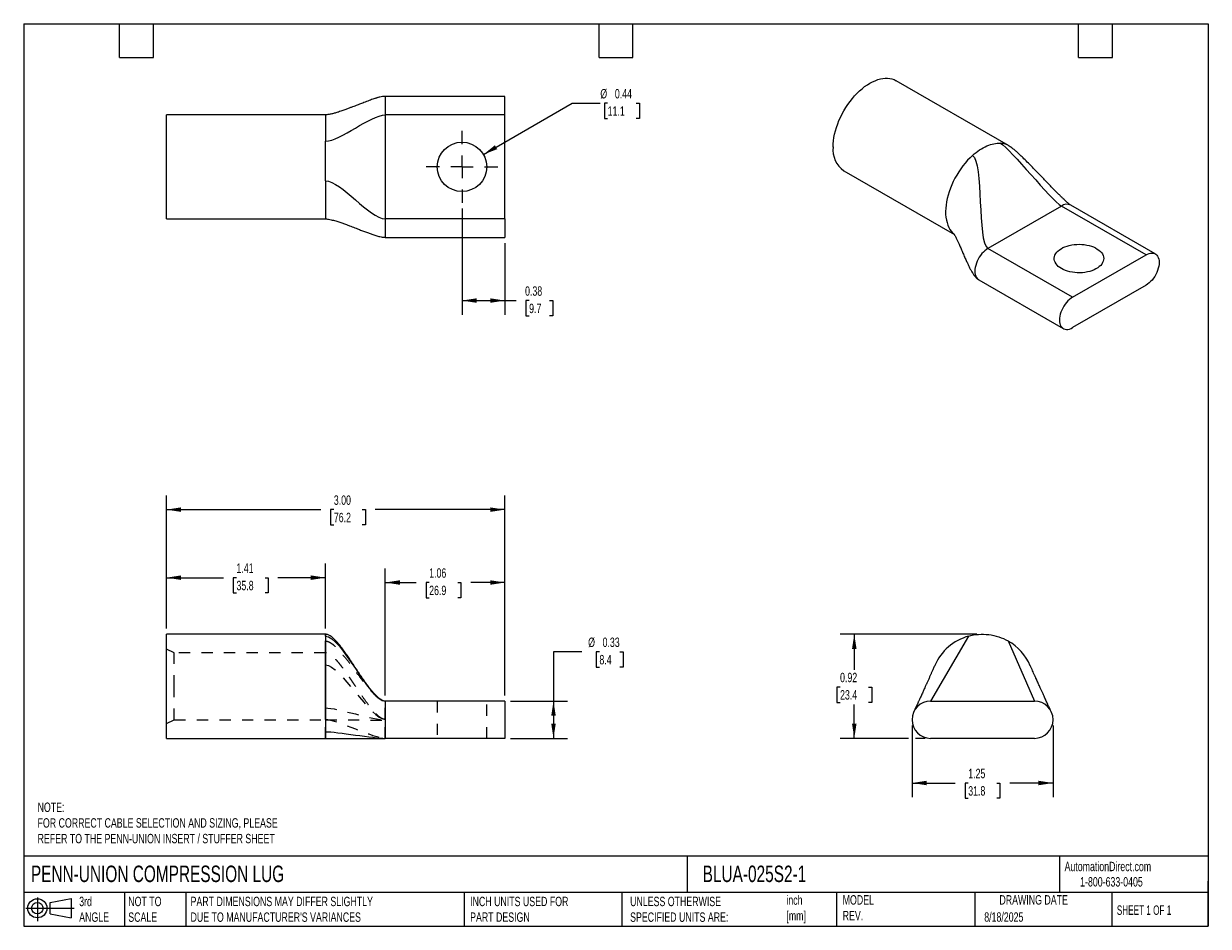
# Model space of a CAD drawing. Header units: inches. Extents: x 0.2 to 10.8, y 0.2 to 8.2.
import ezdxf

# ---------------------------------------------------------------- set-up
doc = ezdxf.new("R2010")
doc.units = ezdxf.units.IN
doc.header["$MEASUREMENT"] = 0
for name, pattern in [('SLD-Center', [0.75, 0.6, -0.05, 0.05, -0.05]), ('SLD-Dashed', [0.075, 0.05, -0.025]), ('SLD-Solid', [0])]:
    doc.linetypes.add(name, pattern=pattern)
for name, color, linetype in [('CENTER', 40, 'SLD-Center'), ('HIDDEN', 102, 'SLD-Dashed'), ('SLD-DEFPOINTS', 7, 'Continuous')]:
    doc.layers.add(name, color=color, linetype=linetype)
doc.layers.add('DIMENSIONS', color=140, linetype='SLD-Solid', lineweight=25)
doc.layers.add('TEXT', color=140, linetype='SLD-Solid', lineweight=25)
doc.styles.add('SLDTEXTSTYLE0', font='TXT', dxfattribs={"width": 0.7})
doc.styles.add('SLDTEXTSTYLE1', font='TXT', dxfattribs={"width": 0.65})
doc.dimstyles.new('SLDDIMSTYLE0', dxfattribs={"dimtxt": 0.084961, "dimasz": 0.13, "dimexe": 0, "dimexo": 0.0625, "dimgap": 0.02124, "dimtad": 0, "dimtih": 1, "dimtoh": 1, "dimrnd": 1e-09, "dimzin": 12, "dimdsep": 46, "dimtxsty": 'SLDTEXTSTYLE0', "dimsah": 1, "dimcen": 0.09, "dimadec": 0, "dimazin": 3, "dimtfac": 1, "dimtofl": 0, "dimtmove": 0, "dimatfit": 3, "dimfxl": 0, "dimfrac": 2, "dimtolj": 1, "dimtzin": 12, "dimarcsym": 0})
doc.dimstyles.new('SLDDIMSTYLE1', dxfattribs={"dimtxt": 0.084961, "dimasz": 0.13, "dimexe": 0, "dimexo": 0.0625, "dimgap": 0.02124, "dimtad": 0, "dimtih": 1, "dimtoh": 1, "dimrnd": 1e-09, "dimzin": 4, "dimdsep": 46, "dimtxsty": 'SLDTEXTSTYLE0', "dimsah": 1, "dimcen": 0.09, "dimadec": 0, "dimazin": 1, "dimtfac": 1, "dimtofl": 0, "dimtmove": 0, "dimatfit": 3, "dimfxl": 0, "dimfrac": 2, "dimtolj": 1, "dimtzin": 12, "dimarcsym": 0})
doc.dimstyles.new('SLDDIMSTYLE2', dxfattribs={"dimtxt": 0.084961, "dimasz": 0.13, "dimexe": 0, "dimexo": 0.0625, "dimgap": 0.02124, "dimtad": 0, "dimtih": 1, "dimtoh": 1, "dimrnd": 1e-09, "dimdsep": 46, "dimtxsty": 'SLDTEXTSTYLE0', "dimsah": 1, "dimcen": 0.09, "dimadec": 0, "dimazin": 2, "dimtfac": 1, "dimtofl": 0, "dimtmove": 0, "dimatfit": 3, "dimfxl": 0, "dimfrac": 2, "dimtolj": 1, "dimtzin": 12, "dimarcsym": 0})
doc.dimstyles.new('SLDDIMSTYLE3', dxfattribs={"dimtxt": 0.084961, "dimasz": 0.13, "dimexe": 0, "dimexo": 0.0625, "dimgap": 0.02124, "dimtad": 0, "dimtih": 1, "dimtoh": 1, "dimrnd": 1e-09, "dimdsep": 46, "dimtxsty": 'SLDTEXTSTYLE0', "dimsah": 1, "dimcen": 0, "dimadec": 0, "dimazin": 2, "dimtfac": 1, "dimtofl": 0, "dimtmove": 0, "dimatfit": 3, "dimfxl": 0, "dimfrac": 2, "dimtolj": 1, "dimtzin": 12, "dimarcsym": 0})

# ---------------------------------------------------------------- blocks, each defined once
blk = doc.blocks.new('Block11')
at = {"color": 7, "linetype": 'SLD-Solid', "lineweight": 18}
for p, q in [((0, 0.113), (0.428, 0.113)), ((0.102, 0.209), (0.102, 0)), ((0.216, 0.164), (0.401, 0.198)), ((0.216, 0.063), (0.216, 0.164)), ((0.401, 0.198), (0.401, 0.029)), ((0.216, 0.063), (0.401, 0.029))]:
    blk.add_line(p, q, dxfattribs=at)
for radius in [0.0846, 0.0506]:
    blk.add_circle((0.102, 0.113), radius, dxfattribs=at)
blk = doc.blocks.new('Block12')
at = {"layer": 'SLD-DEFPOINTS'}
blk.add_blockref('Block11', (0, 0), dxfattribs=at)
blk = doc.blocks.new('_D')
at = {"layer": 'DIMENSIONS'}
for p, q in [((3.455, 2.296), (3.455, 3.422)), ((4.515, 2.296), (4.515, 3.422)), ((3.455, 3.297), (3.729, 3.297)), ((3.844, 3.297), (3.816, 3.297)), ((3.816, 3.297), (3.816, 3.162)), ((4.097, 3.297), (4.125, 3.297)), ((4.125, 3.297), (4.125, 3.162)), ((4.515, 3.297), (4.212, 3.297)), ((3.816, 3.162), (3.844, 3.162)), ((4.125, 3.162), (4.097, 3.162))]:
    blk.add_line(p, q, dxfattribs=at)
for points in [[(3.455, 3.297), (3.585, 3.277), (3.585, 3.317)], [(4.515, 3.297), (4.385, 3.317), (4.385, 3.277)]]:
    blk.add_solid(points, dxfattribs=at)
at = {"layer": 'DIMENSIONS', "char_height": 0.0833, "attachment_point": 1, "style": 'SLDTEXTSTYLE0'}
for s, insert in [('1.06', (3.844, 3.423)), ('26.9', (3.844, 3.269))]:
    blk.add_mtext(s, dxfattribs=dict(at, insert=insert))
blk = doc.blocks.new('_D_1')
at = {"layer": 'DIMENSIONS'}
for p, q in [((1.515, 2.889), (1.515, 3.465)), ((2.925, 2.889), (2.925, 3.465)), ((1.515, 3.34), (2.021, 3.34)), ((2.136, 3.34), (2.108, 3.34)), ((2.108, 3.34), (2.108, 3.205)), ((2.389, 3.34), (2.417, 3.34)), ((2.417, 3.34), (2.417, 3.205)), ((2.925, 3.34), (2.504, 3.34)), ((2.108, 3.205), (2.136, 3.205)), ((2.417, 3.205), (2.389, 3.205))]:
    blk.add_line(p, q, dxfattribs=at)
for points in [[(1.515, 3.34), (1.645, 3.32), (1.645, 3.36)], [(2.925, 3.34), (2.795, 3.36), (2.795, 3.32)]]:
    blk.add_solid(points, dxfattribs=at)
at = {"layer": 'DIMENSIONS', "char_height": 0.0833, "attachment_point": 1, "style": 'SLDTEXTSTYLE0'}
for s, insert in [('1.41', (2.136, 3.466)), ('35.8', (2.136, 3.312))]:
    blk.add_mtext(s, dxfattribs=dict(at, insert=insert))
blk = doc.blocks.new('_D_2')
at = {"layer": 'DIMENSIONS'}
for p, q in [((1.515, 2.889), (1.515, 4.068)), ((4.515, 2.296), (4.515, 4.068)), ((1.515, 3.943), (2.884, 3.943)), ((2.999, 3.943), (2.97, 3.943)), ((2.97, 3.943), (2.97, 3.808)), ((3.251, 3.943), (3.28, 3.943)), ((3.28, 3.943), (3.28, 3.808)), ((4.515, 3.943), (3.366, 3.943)), ((2.97, 3.808), (2.999, 3.808)), ((3.28, 3.808), (3.251, 3.808))]:
    blk.add_line(p, q, dxfattribs=at)
for points in [[(1.515, 3.943), (1.645, 3.923), (1.645, 3.963)], [(4.515, 3.943), (4.385, 3.963), (4.385, 3.923)]]:
    blk.add_solid(points, dxfattribs=at)
at = {"layer": 'DIMENSIONS', "char_height": 0.0833, "attachment_point": 1, "style": 'SLDTEXTSTYLE0'}
for s, insert in [('3.00', (2.999, 4.069)), ('76.2', (2.999, 3.915))]:
    blk.add_mtext(s, dxfattribs=dict(at, insert=insert))
blk = doc.blocks.new('_D_3')
at = {"layer": 'DIMENSIONS'}
for p, q in [((5.196, 2.683), (4.946, 2.683)), ((4.946, 2.683), (4.946, 2.246)), ((5.353, 2.683), (5.324, 2.683)), ((5.324, 2.683), (5.324, 2.548)), ((5.534, 2.683), (5.563, 2.683)), ((5.563, 2.683), (5.563, 2.548)), ((5.324, 2.548), (5.353, 2.548)), ((5.563, 2.548), (5.534, 2.548)), ((4.565, 2.246), (5.071, 2.246)), ((4.946, 2.246), (4.946, 1.916)), ((4.565, 1.916), (5.071, 1.916))]:
    blk.add_line(p, q, dxfattribs=at)
for points in [[(4.946, 2.246), (4.926, 2.116), (4.966, 2.116)], [(4.946, 1.916), (4.966, 2.046), (4.926, 2.046)]]:
    blk.add_solid(points, dxfattribs=at)
at = {"layer": 'DIMENSIONS', "char_height": 0.0833, "attachment_point": 1, "style": 'SLDTEXTSTYLE0'}
for s, insert in [('%%c', (5.253, 2.809)), ('0.33', (5.381, 2.809)), ('8.4', (5.353, 2.655))]:
    blk.add_mtext(s, dxfattribs=dict(at, insert=insert))
blk = doc.blocks.new('_D_4')
at = {"layer": 'DIMENSIONS'}
for p, q in [((8.699, 2.839), (7.487, 2.839)), ((7.612, 2.839), (7.612, 2.524)), ((7.486, 2.37), (7.458, 2.37)), ((7.458, 2.37), (7.458, 2.235)), ((7.739, 2.37), (7.767, 2.37)), ((7.767, 2.37), (7.767, 2.235)), ((7.458, 2.235), (7.486, 2.235)), ((7.612, 1.916), (7.612, 2.216)), ((7.767, 2.235), (7.739, 2.235)), ((8.094, 1.916), (7.487, 1.916)), ((8.239, 1.916), (8.154, 1.916))]:
    blk.add_line(p, q, dxfattribs=at)
for points in [[(7.612, 2.839), (7.592, 2.709), (7.632, 2.709)], [(7.612, 1.916), (7.632, 2.046), (7.592, 2.046)]]:
    blk.add_solid(points, dxfattribs=at)
at = {"layer": 'DIMENSIONS', "char_height": 0.0833, "attachment_point": 1, "style": 'SLDTEXTSTYLE0'}
for s, insert in [('0.92', (7.486, 2.497)), ('23.4', (7.486, 2.343))]:
    blk.add_mtext(s, dxfattribs=dict(at, insert=insert))
blk = doc.blocks.new('_D_5')
at = {"layer": 'DIMENSIONS'}
for p, q in [((8.124, 2.031), (8.124, 1.395)), ((9.374, 2.031), (9.374, 1.395)), ((8.124, 1.52), (8.507, 1.52)), ((8.622, 1.52), (8.594, 1.52)), ((8.594, 1.52), (8.594, 1.385)), ((8.875, 1.52), (8.903, 1.52)), ((8.903, 1.52), (8.903, 1.385)), ((9.374, 1.52), (8.99, 1.52)), ((8.594, 1.385), (8.622, 1.385)), ((8.903, 1.385), (8.875, 1.385))]:
    blk.add_line(p, q, dxfattribs=at)
for points in [[(8.124, 1.52), (8.254, 1.5), (8.254, 1.54)], [(9.374, 1.52), (9.244, 1.54), (9.244, 1.5)]]:
    blk.add_solid(points, dxfattribs=at)
at = {"layer": 'DIMENSIONS', "char_height": 0.0833, "attachment_point": 1, "style": 'SLDTEXTSTYLE0'}
for s, insert in [('1.25', (8.622, 1.646)), ('31.8', (8.622, 1.492))]:
    blk.add_mtext(s, dxfattribs=dict(at, insert=insert))
blk = doc.blocks.new('_D_6')
at = {"layer": 'DIMENSIONS'}
for p, q in [((4.135, 6.612), (4.135, 5.671)), ((4.515, 6.306), (4.515, 5.671)), ((4.135, 5.796), (4.515, 5.796)), ((4.515, 5.796), (4.614, 5.796)), ((4.73, 5.796), (4.701, 5.796)), ((4.701, 5.796), (4.701, 5.66)), ((4.911, 5.796), (4.94, 5.796)), ((4.94, 5.796), (4.94, 5.66)), ((4.701, 5.66), (4.73, 5.66)), ((4.94, 5.66), (4.911, 5.66))]:
    blk.add_line(p, q, dxfattribs=at)
for points in [[(4.135, 5.796), (4.265, 5.776), (4.265, 5.816)], [(4.515, 5.796), (4.385, 5.816), (4.385, 5.776)]]:
    blk.add_solid(points, dxfattribs=at)
at = {"layer": 'DIMENSIONS', "char_height": 0.0833, "attachment_point": 1, "style": 'SLDTEXTSTYLE0'}
for s, insert in [('0.38', (4.694, 5.922)), ('9.7', (4.73, 5.768))]:
    blk.add_mtext(s, dxfattribs=dict(at, insert=insert))
blk = doc.blocks.new('_D_7')
at = {"layer": 'DIMENSIONS'}
for p, q in [((4.325, 7.091), (5.111, 7.545)), ((5.111, 7.545), (5.361, 7.545)), ((5.426, 7.545), (5.397, 7.545)), ((5.397, 7.545), (5.397, 7.41)), ((5.678, 7.545), (5.707, 7.545)), ((5.707, 7.545), (5.707, 7.41)), ((5.397, 7.41), (5.426, 7.41)), ((5.707, 7.41), (5.678, 7.41))]:
    blk.add_line(p, q, dxfattribs=at)
blk.add_solid([(4.325, 7.091), (4.447, 7.138), (4.427, 7.173)], dxfattribs=at)
at = {"layer": 'DIMENSIONS', "char_height": 0.0833, "attachment_point": 1, "style": 'SLDTEXTSTYLE0'}
for s, insert in [('%%c', (5.361, 7.671)), ('0.44', (5.49, 7.671)), ('11.1', (5.426, 7.517))]:
    blk.add_mtext(s, dxfattribs=dict(at, insert=insert))
blk = doc.blocks.new('SW_CENTERMARKSYMBOL_0')
at = {"layer": 'CENTER', "color": 0}
for p, q in [((0, 0.2), (0, 0.319)), ((-0.2, 0), (-0.319, 0)), ((0, 0), (-0.1, 0)), ((0, 0), (0, 0.1)), ((0, 0), (0, -0.1)), ((0, 0), (0.1, 0)), ((0.2, 0), (0.319, 0)), ((0, -0.2), (0, -0.319))]:
    blk.add_line(p, q, dxfattribs=at)

msp = doc.modelspace()

# ---------------------------------------------------------------- linework, layer by layer
for p, q in [((8.979, 7.17), (7.982, 7.745)), ((4.515, 7.606), (3.455, 7.606)), ((3.455, 7.606), (3.455, 7.441)), ((4.515, 7.441), (4.515, 7.606)), ((2.925, 7.443), (1.515, 7.443)), ((1.515, 6.52), (1.515, 7.443)), ((2.925, 7.443), (2.925, 7.208)), ((3.455, 7.441), (3.455, 6.521)), ((4.515, 7.441), (3.455, 7.441)), ((4.515, 6.521), (4.515, 7.441)), ((7.52, 6.946), (8.499, 6.381)), ((2.925, 6.857), (2.925, 6.52)), ((9.448, 6.634), (8.797, 6.258)), ((10.198, 6.201), (9.448, 6.634)), ((10.28, 6.209), (9.53, 6.642)), ((1.515, 6.52), (2.925, 6.52)), ((4.515, 6.521), (3.455, 6.521)), ((3.455, 6.521), (3.455, 6.356)), ((4.515, 6.521), (4.515, 6.356)), ((3.455, 6.356), (4.515, 6.356)), ((9.547, 5.826), (8.797, 6.258)), ((9.547, 5.826), (10.198, 6.201)), ((8.715, 5.981), (9.464, 5.548)), ((10.198, 5.932), (9.547, 5.556)), ((2.925, 2.839), (1.515, 2.839)), ((1.515, 2.377), (1.515, 2.839)), ((2.925, 2.822), (2.925, 1.975)), ((1.515, 1.916), (1.515, 2.377)), ((3.455, 2.246), (3.455, 1.916)), ((4.515, 2.246), (3.455, 2.246)), ((4.515, 2.246), (4.515, 1.916)), ((8.289, 2.246), (9.209, 2.246)), ((1.515, 1.916), (2.925, 1.916)), ((2.925, 1.975), (2.925, 1.916)), ((4.515, 1.916), (3.455, 1.916)), ((9.209, 1.916), (8.289, 1.916))]:
    msp.add_line(p, q)
at = {"flags": 128}
for points in [[(7.425, 7.157), (7.425, 7.184), (7.428, 7.213), (7.432, 7.241), (7.438, 7.271), (7.445, 7.301), (7.454, 7.331), (7.465, 7.361), (7.476, 7.391), (7.49, 7.42), (7.504, 7.45), (7.52, 7.479), (7.537, 7.507), (7.555, 7.534), (7.575, 7.561), (7.595, 7.586), (7.615, 7.61), (7.637, 7.633), (7.659, 7.654), (7.682, 7.674), (7.704, 7.692), (7.728, 7.708), (7.751, 7.722), (7.774, 7.735), (7.797, 7.745), (7.82, 7.754), (7.843, 7.76), (7.865, 7.764), (7.886, 7.766), (7.907, 7.766), (7.927, 7.764), (7.946, 7.76), (7.965, 7.754), (7.982, 7.745)], [(8.66, 7.082), (8.638, 7.061), (8.616, 7.039), (8.595, 7.015), (8.575, 6.99), (8.556, 6.964), (8.538, 6.936), (8.52, 6.908), (8.504, 6.88), (8.489, 6.85), (8.476, 6.821), (8.464, 6.791), (8.453, 6.761), (8.444, 6.731), (8.436, 6.701), (8.43, 6.671), (8.426, 6.642), (8.423, 6.614), (8.422, 6.586), (8.422, 6.56), (8.424, 6.534), (8.428, 6.51), (8.434, 6.487), (8.441, 6.465), (8.449, 6.445), (8.459, 6.427), (8.471, 6.411), (8.484, 6.396), (8.494, 6.387)], [(8.797, 6.258), (8.783, 6.249), (8.77, 6.238), (8.756, 6.226), (8.743, 6.212), (8.731, 6.196), (8.72, 6.18), (8.71, 6.163), (8.701, 6.145), (8.694, 6.127), (8.688, 6.108), (8.684, 6.09), (8.682, 6.073), (8.681, 6.056), (8.682, 6.041), (8.684, 6.026), (8.688, 6.013), (8.694, 6.001), (8.701, 5.992), (8.71, 5.984), (8.715, 5.981)], [(9.449, 6.079), (9.434, 6.089), (9.42, 6.099), (9.409, 6.111), (9.4, 6.122), (9.393, 6.135), (9.388, 6.147), (9.385, 6.16), (9.385, 6.173), (9.387, 6.186), (9.391, 6.199), (9.398, 6.212), (9.406, 6.224), (9.417, 6.235), (9.43, 6.246), (9.445, 6.256), (9.461, 6.265), (9.479, 6.273), (9.498, 6.279), (9.518, 6.285), (9.54, 6.289), (9.562, 6.293), (9.584, 6.294), (9.606, 6.295), (9.629, 6.294), (9.651, 6.292), (9.673, 6.288), (9.694, 6.284), (9.714, 6.278), (9.733, 6.271), (9.75, 6.262), (9.766, 6.253), (9.78, 6.243), (9.793, 6.232), (9.803, 6.221), (9.811, 6.209), (9.817, 6.196), (9.821, 6.183), (9.823, 6.17), (9.822, 6.157), (9.818, 6.144), (9.813, 6.132), (9.805, 6.119), (9.796, 6.108), (9.784, 6.097), (9.77, 6.086), (9.754, 6.077), (9.737, 6.068), (9.719, 6.061), (9.699, 6.055), (9.678, 6.05), (9.657, 6.046), (9.634, 6.043), (9.612, 6.042), (9.589, 6.042), (9.567, 6.044), (9.545, 6.047), (9.524, 6.051), (9.503, 6.056), (9.484, 6.063), (9.465, 6.07), (9.449, 6.079)], [(10.198, 6.201), (10.212, 6.208), (10.225, 6.213), (10.239, 6.216), (10.252, 6.217), (10.264, 6.216), (10.275, 6.212), (10.285, 6.206), (10.294, 6.198), (10.301, 6.189), (10.307, 6.177), (10.311, 6.164), (10.313, 6.15), (10.314, 6.134), (10.313, 6.117), (10.311, 6.1), (10.307, 6.082), (10.301, 6.063), (10.294, 6.045), (10.285, 6.028), (10.275, 6.01), (10.264, 5.994), (10.252, 5.978), (10.239, 5.964), (10.225, 5.952), (10.212, 5.941), (10.198, 5.932)], [(9.547, 5.826), (9.533, 5.817), (9.519, 5.806), (9.506, 5.793), (9.493, 5.779), (9.481, 5.764), (9.47, 5.747), (9.46, 5.73), (9.451, 5.712), (9.444, 5.694), (9.438, 5.676), (9.434, 5.658), (9.431, 5.64), (9.43, 5.624), (9.431, 5.608), (9.434, 5.593), (9.438, 5.58), (9.444, 5.569), (9.451, 5.559), (9.46, 5.551), (9.47, 5.545), (9.481, 5.542), (9.493, 5.54), (9.506, 5.541), (9.519, 5.544), (9.533, 5.549), (9.547, 5.556)]]:
    msp.add_lwpolyline(points, dxfattribs=at)
msp.add_circle((4.135, 6.981), 0.219)
for centre, radius, start, end in [((7.652, 7.133), 0.229, 173.8823, 234.8055), ((8.898, 7.027), 0.164, 60.3423, 86.3547), ((9.496, 6.565), 0.0844, 66.242, 125.0685), ((8.749, 2.377), 0.462, 105.6037, 156.3812), ((8.749, 2.377), 0.461, 23.3977, 60.6037), ((8.289, 2.081), 0.165, 90, 270), ((9.209, 2.081), 0.165, 270, 90)]:
    msp.add_arc(centre, radius, start, end)
for points, knots in [([(3.455, 7.606), (3.451, 7.606), (3.442, 7.606), (3.426, 7.604), (3.41, 7.6), (3.395, 7.596), (3.385, 7.594), (3.377, 7.591), (3.37, 7.589), (3.359, 7.585), (3.343, 7.58), (3.322, 7.573), (3.3, 7.564), (3.277, 7.556), (3.256, 7.547), (3.235, 7.539), (3.216, 7.532), (3.198, 7.525), (3.182, 7.519), (3.164, 7.512), (3.14, 7.503), (3.111, 7.492), (3.078, 7.48), (3.044, 7.468), (3.011, 7.458), (2.986, 7.452), (2.966, 7.447), (2.952, 7.445), (2.938, 7.443), (2.929, 7.443), (2.925, 7.443)], [0, 0, 0, 0, 0.020216, 0.040428, 0.078239, 0.104634, 0.121335, 0.13311, 0.146458, 0.161478, 0.196232, 0.238498, 0.282986, 0.329188, 0.371929, 0.410563, 0.453952, 0.489264, 0.514752, 0.552187, 0.60117, 0.66065, 0.728647, 0.801888, 0.857403, 0.910543, 0.935356, 0.958582, 0.980072, 1, 1, 1, 1]), ([(2.925, 6.857), (2.925, 6.915), (2.925, 6.977), (2.925, 7.097), (2.925, 7.155), (2.925, 7.208)], [0, 0, 0, 0, 0.5, 0.5, 1, 1, 1, 1]), ([(8.66, 7.082), (8.701, 7.119), (8.745, 7.148), (8.83, 7.185), (8.871, 7.193), (8.908, 7.191)], [0, 0, 0, 0, 0.5, 0.5, 1, 1, 1, 1]), ([(9.531, 6.642), (9.528, 6.644), (9.523, 6.647), (9.513, 6.654), (9.504, 6.662), (9.493, 6.671), (9.48, 6.684), (9.463, 6.699), (9.445, 6.717), (9.424, 6.738), (9.397, 6.765), (9.367, 6.795), (9.335, 6.828), (9.306, 6.859), (9.28, 6.886), (9.253, 6.914), (9.223, 6.944), (9.19, 6.979), (9.154, 7.015), (9.124, 7.046), (9.1, 7.069), (9.084, 7.084), (9.069, 7.098), (9.056, 7.11), (9.042, 7.122), (9.026, 7.136), (9.006, 7.152), (8.988, 7.163), (8.979, 7.17)], [0, 0, 0, 0, 0.019995, 0.037909, 0.054188, 0.068514, 0.094344, 0.121763, 0.154218, 0.192053, 0.235473, 0.298923, 0.359103, 0.413781, 0.4619, 0.505276, 0.566164, 0.626893, 0.693148, 0.765506, 0.794619, 0.822845, 0.848679, 0.872215, 0.893608, 0.917274, 0.954437, 1, 1, 1, 1]), ([(2.925, 6.52), (2.931, 6.519), (2.944, 6.519), (2.964, 6.515), (2.985, 6.51), (3.012, 6.503), (3.043, 6.493), (3.077, 6.481), (3.109, 6.47), (3.136, 6.459), (3.161, 6.45), (3.185, 6.441), (3.212, 6.43), (3.243, 6.418), (3.279, 6.405), (3.312, 6.393), (3.345, 6.381), (3.374, 6.372), (3.398, 6.365), (3.417, 6.361), (3.436, 6.357), (3.449, 6.357), (3.455, 6.356)], [0, 0, 0, 0, 0.028863, 0.062193, 0.099164, 0.138569, 0.208363, 0.276718, 0.339906, 0.395439, 0.44284, 0.489125, 0.535531, 0.607185, 0.677064, 0.744509, 0.803858, 0.871701, 0.906475, 0.940199, 0.971616, 1, 1, 1, 1]), ([(8.495, 6.387), (8.495, 6.387), (8.495, 6.387), (8.496, 6.385), (8.499, 6.38), (8.503, 6.373), (8.509, 6.363), (8.515, 6.351), (8.521, 6.339), (8.528, 6.323), (8.538, 6.301), (8.552, 6.27), (8.567, 6.235), (8.583, 6.198), (8.599, 6.161), (8.613, 6.131), (8.625, 6.106), (8.635, 6.085), (8.646, 6.063), (8.659, 6.042), (8.672, 6.021), (8.687, 6.003), (8.702, 5.989), (8.711, 5.984), (8.715, 5.981)], [0, 0, 0, 0, 0.0206538, 0.0522462, 0.0785589, 0.1069188, 0.1417054, 0.1778741, 0.2106292, 0.2407204, 0.300416, 0.3678339, 0.4479049, 0.5302252, 0.6080745, 0.6799044, 0.7237891, 0.7655046, 0.8135146, 0.853186, 0.8961323, 0.9457974, 0.9723278, 1, 1, 1, 1]), ([(3.455, 2.246), (3.45, 2.246), (3.439, 2.247), (3.423, 2.255), (3.409, 2.264), (3.39, 2.278), (3.371, 2.297), (3.351, 2.318), (3.335, 2.337), (3.322, 2.354), (3.309, 2.37), (3.297, 2.386), (3.285, 2.402), (3.269, 2.425), (3.247, 2.457), (3.224, 2.491), (3.205, 2.52), (3.19, 2.542), (3.174, 2.567), (3.155, 2.595), (3.133, 2.627), (3.109, 2.662), (3.083, 2.7), (3.054, 2.738), (3.026, 2.771), (2.999, 2.799), (2.979, 2.816), (2.962, 2.827), (2.95, 2.833), (2.937, 2.838), (2.929, 2.838), (2.925, 2.839)], [0, 0, 0, 0, 0.01958, 0.039983, 0.061092, 0.082367, 0.122914, 0.157409, 0.186738, 0.213905, 0.240904, 0.267514, 0.293551, 0.319131, 0.37939, 0.440248, 0.471351, 0.502704, 0.536603, 0.577043, 0.623925, 0.676583, 0.733774, 0.793592, 0.853395, 0.896246, 0.935637, 0.953601, 0.970254, 0.985631, 1, 1, 1, 1]), ([(2.925, 2.822), (2.925, 2.827), (2.925, 2.832), (2.925, 2.837), (2.925, 2.839), (2.925, 2.839)], [0, 0, 0, 0, 0.5, 0.5, 1, 1, 1, 1]), ([(8.624, 2.822), (8.683, 2.838), (8.744, 2.843), (8.864, 2.828), (8.923, 2.809), (8.975, 2.779)], [0, 0, 0, 0, 0.5, 0.5, 1, 1, 1, 1]), ([(8.326, 2.562), (8.326, 2.562), (8.326, 2.562), (8.323, 2.556), (8.318, 2.546), (8.312, 2.532), (8.306, 2.518), (8.3, 2.505), (8.295, 2.493), (8.29, 2.483), (8.285, 2.472), (8.28, 2.46), (8.275, 2.448), (8.269, 2.435), (8.261, 2.418), (8.252, 2.398), (8.242, 2.375), (8.233, 2.356), (8.226, 2.339), (8.219, 2.324), (8.212, 2.308), (8.203, 2.29), (8.194, 2.27), (8.186, 2.253), (8.18, 2.239), (8.176, 2.23), (8.173, 2.223), (8.169, 2.215), (8.164, 2.204), (8.157, 2.188), (8.149, 2.173), (8.144, 2.161), (8.14, 2.153), (8.138, 2.147), (8.137, 2.147), (8.137, 2.146)], [0, 0, 0, 0, 0.015887, 0.040102, 0.078197, 0.116, 0.150722, 0.180146, 0.207611, 0.229387, 0.252829, 0.277973, 0.304838, 0.333293, 0.361792, 0.412664, 0.461161, 0.504654, 0.533402, 0.563534, 0.597136, 0.635632, 0.679406, 0.724712, 0.74763, 0.767106, 0.783301, 0.797987, 0.820222, 0.858927, 0.906081, 0.931094, 0.955934, 0.979819, 1, 1, 1, 1]), ([(9.36, 2.147), (9.36, 2.147), (9.359, 2.148), (9.357, 2.153), (9.352, 2.164), (9.345, 2.179), (9.336, 2.198), (9.327, 2.218), (9.318, 2.237), (9.31, 2.255), (9.302, 2.272), (9.293, 2.292), (9.283, 2.316), (9.271, 2.34), (9.261, 2.363), (9.253, 2.381), (9.245, 2.398), (9.238, 2.414), (9.23, 2.431), (9.224, 2.446), (9.218, 2.457), (9.215, 2.465), (9.211, 2.473), (9.207, 2.483), (9.2, 2.497), (9.192, 2.517), (9.184, 2.534), (9.178, 2.547), (9.175, 2.555), (9.172, 2.56), (9.172, 2.56), (9.172, 2.56)], [0, 0, 0, 0, 0.016245, 0.034664, 0.074583, 0.116717, 0.158241, 0.208894, 0.249827, 0.285356, 0.322603, 0.361388, 0.41415, 0.468232, 0.516984, 0.554598, 0.586049, 0.619503, 0.658182, 0.697324, 0.715188, 0.731934, 0.747586, 0.767844, 0.797503, 0.845547, 0.901413, 0.930248, 0.958376, 0.984935, 1, 1, 1, 1]), ([(2.925, 1.916), (2.93, 1.916), (2.942, 1.916), (2.961, 1.916), (2.987, 1.916), (3.02, 1.916), (3.061, 1.916), (3.106, 1.916), (3.155, 1.916), (3.206, 1.916), (3.252, 1.916), (3.29, 1.916), (3.321, 1.916), (3.346, 1.916), (3.366, 1.916), (3.382, 1.916), (3.395, 1.916), (3.408, 1.916), (3.421, 1.916), (3.432, 1.916), (3.441, 1.916), (3.448, 1.916), (3.453, 1.916), (3.455, 1.916)], [0, 0, 0, 0, 0.019859, 0.044266, 0.072863, 0.122591, 0.179189, 0.241286, 0.307555, 0.376291, 0.444328, 0.487677, 0.528746, 0.567786, 0.596571, 0.626084, 0.65749, 0.691241, 0.749739, 0.812112, 0.876061, 0.939342, 1, 1, 1, 1])]:
    msp.add_open_spline(points, degree=3, knots=knots)
for points in [[(2.925, 7.208), (3.056, 7.208), (3.324, 7.441), (3.455, 7.441)], [(8.908, 7.191), (9.001, 7.137), (9.355, 6.687), (9.448, 6.634)], [(8.66, 7.082), (8.761, 7.024), (8.697, 6.316), (8.797, 6.258)], [(2.925, 6.857), (3.067, 6.857), (3.313, 6.521), (3.455, 6.521)], [(2.925, 2.822), (3.067, 2.822), (3.313, 2.246), (3.455, 2.246)], [(8.624, 2.822), (8.624, 2.822), (8.289, 2.246), (8.289, 2.246)], [(8.975, 2.779), (8.975, 2.779), (9.209, 2.246), (9.209, 2.246)], [(2.925, 1.975), (3.022, 1.975), (3.358, 1.916), (3.455, 1.916)]]:
    msp.add_open_spline(points, degree=3)
at = {"layer": 'HIDDEN'}
for p, q in [((2.925, 2.084), (2.925, 2.779)), ((1.585, 2.675), (1.515, 2.707)), ((1.585, 2.377), (1.585, 2.675)), ((2.925, 2.675), (1.585, 2.675)), ((2.925, 2.186), (2.925, 2.568)), ((2.925, 2.568), (2.925, 2.186)), ((1.585, 2.08), (1.585, 2.377)), ((3.455, 2.086), (3.455, 2.246)), ((3.916, 2.246), (3.916, 1.916)), ((4.354, 1.916), (4.354, 2.246)), ((2.925, 2.186), (2.925, 2.08)), ((1.515, 2.047), (1.585, 2.08)), ((1.585, 2.08), (2.925, 2.08)), ((2.925, 1.916), (2.925, 2.084)), ((2.925, 2.08), (3.455, 2.078)), ((3.455, 2.083), (3.455, 2.078)), ((3.455, 1.916), (3.455, 2.076))]:
    msp.add_line(p, q, dxfattribs=at)
for points, knots in [([(2.925, 2.839), (2.925, 2.839), (2.925, 2.834), (2.925, 2.814), (2.925, 2.799), (2.925, 2.779)], [0, 0, 0, 0, 0.5, 0.5, 1, 1, 1, 1]), ([(2.925, 2.779), (2.932, 2.778), (2.947, 2.776), (2.967, 2.765), (2.987, 2.752), (3.008, 2.734), (3.03, 2.712), (3.055, 2.685), (3.088, 2.645), (3.129, 2.594), (3.177, 2.53), (3.221, 2.47), (3.261, 2.418), (3.297, 2.373), (3.331, 2.333), (3.362, 2.3), (3.391, 2.274), (3.415, 2.258), (3.431, 2.249), (3.439, 2.248), (3.439, 2.248)], [0, 0, 0, 0, 0.026347, 0.05814, 0.087623, 0.12106, 0.165707, 0.215075, 0.268479, 0.371502, 0.480468, 0.590702, 0.671381, 0.748167, 0.819158, 0.882569, 0.93088, 0.971441, 0.997928, 1, 1, 1, 1]), ([(3.455, 2.083), (3.449, 2.084), (3.436, 2.086), (3.414, 2.097), (3.39, 2.116), (3.364, 2.141), (3.34, 2.169), (3.306, 2.212), (3.262, 2.273), (3.219, 2.335), (3.188, 2.383), (3.167, 2.413), (3.146, 2.445), (3.122, 2.479), (3.097, 2.514), (3.071, 2.55), (3.044, 2.584), (3.018, 2.614), (2.993, 2.639), (2.971, 2.657), (2.952, 2.669), (2.936, 2.674), (2.929, 2.674), (2.925, 2.675)], [0, 0, 0, 0, 0.0227085, 0.0478399, 0.0899638, 0.1353443, 0.1812682, 0.2254074, 0.3403898, 0.4588211, 0.5055385, 0.5512856, 0.5959944, 0.6462124, 0.7038879, 0.7562521, 0.8107553, 0.8651301, 0.9041451, 0.9401881, 0.9721299, 0.986494, 1, 1, 1, 1])]:
    msp.add_open_spline(points, degree=3, knots=knots, dxfattribs=at)
for points in [[(2.925, 2.568), (2.925, 2.585), (2.925, 2.615), (2.925, 2.649), (2.925, 2.67), (2.925, 2.677), (2.925, 2.67), (2.925, 2.649), (2.925, 2.615), (2.925, 2.585), (2.925, 2.568)], [(2.925, 2.568), (3.051, 2.568), (3.329, 2.083), (3.455, 2.083)], [(2.925, 2.186), (3.023, 2.186), (3.357, 2.078), (3.455, 2.078)], [(2.925, 2.084), (3.019, 2.084), (3.361, 1.916), (3.455, 1.916)]]:
    msp.add_open_spline(points, degree=3, dxfattribs=at)
at = {"layer": 'TEXT'}
for p, q in [((0.25, 8.25), (10.75, 8.25)), ((0.25, 8.25), (0.25, 0.25)), ((1.1, 7.95), (1.1, 8.25)), ((1.4, 7.95), (1.4, 8.25)), ((5.35, 7.95), (5.35, 8.25)), ((5.65, 7.95), (5.65, 8.25)), ((9.6, 7.95), (9.6, 8.25)), ((9.9, 7.95), (9.9, 8.25)), ((10.75, 8.25), (10.75, 0.25)), ((1.1, 7.95), (1.4, 7.95)), ((5.35, 7.95), (5.65, 7.95)), ((9.6, 7.95), (9.9, 7.95)), ((10.75, 0.871), (0.25, 0.871)), ((6.132, 0.871), (6.132, 0.55)), ((9.432, 0.871), (9.432, 0.55)), ((10.75, 0.25), (10.75, 0.65)), ((10.75, 0.55), (0.25, 0.55)), ((1.143, 0.55), (1.143, 0.25)), ((1.687, 0.55), (1.687, 0.25)), ((4.153, 0.55), (4.153, 0.25)), ((5.551, 0.55), (5.551, 0.25)), ((7.453, 0.55), (7.453, 0.25)), ((8.68, 0.55), (8.68, 0.25)), ((9.896, 0.55), (9.896, 0.25)), ((0.25, 0.25), (10.75, 0.25))]:
    msp.add_line(p, q, dxfattribs=at)

# ---------------------------------------------------------------- block references
at = {"layer": 'CENTER'}
msp.add_blockref('SW_CENTERMARKSYMBOL_0', (4.135, 6.981), dxfattribs=at)
at = {"layer": 'SLD-DEFPOINTS'}
msp.add_blockref('Block12', (0.269, 0.297), dxfattribs=at)

# ---------------------------------------------------------------- texts
at = {"layer": 'TEXT'}
for s, insert, char_height, attachment_point, style in [('NOTE:^JFOR CORRECT CABLE SELECTION AND SIZING, PLEASE ^JREFER TO THE PENN-UNION INSERT / STUFFER SHEET', (0.373, 1.347), 0.083333, 1, 'SLDTEXTSTYLE0'), ('PENN-UNION COMPRESSION LUG', (0.314, 0.788), 0.14583, 1, 'SLDTEXTSTYLE0'), ('BLUA-025S2-1', (6.268, 0.788), 0.14583, 1, 'SLDTEXTSTYLE0'), ('AutomationDirect.com', (9.476, 0.822), 0.08333, 1, 'SLDTEXTSTYLE0'), ('1-800-633-0405', (9.614, 0.686), 0.08333, 1, 'SLDTEXTSTYLE0'), ('inch^J[mm]', (7.01, 0.524), 0.0833, 1, 'SLDTEXTSTYLE0'), ('MODEL ^JREV.', (7.509, 0.526), 0.08333, 1, 'SLDTEXTSTYLE0'), ('DRAWING DATE', (9.202, 0.526), 0.08333, 2, 'SLDTEXTSTYLE0'), ('3rd^JANGLE', (0.742, 0.512), 0.0833, 1, 'SLDTEXTSTYLE0'), ('NOT TO^JSCALE', (1.177, 0.512), 0.08333, 1, 'SLDTEXTSTYLE0'), ("PART DIMENSIONS MAY DIFFER SLIGHTLY ^JDUE TO MANUFACTURER'S VARIANCES", (1.729, 0.512), 0.08333, 1, 'SLDTEXTSTYLE0'), ('INCH UNITS USED FOR ^JPART DESIGN', (4.207, 0.512), 0.08333, 1, 'SLDTEXTSTYLE0'), ('UNLESS OTHERWISE ^JSPECIFIED UNITS ARE:', (5.625, 0.512), 0.08333, 1, 'SLDTEXTSTYLE0'), ('SHEET 1 OF 1', (9.939, 0.435), 0.08333, 1, 'SLDTEXTSTYLE1'), ('8/18/2025', (8.764, 0.374), 0.0833, 1, 'SLDTEXTSTYLE0')]:
    msp.add_mtext(s, dxfattribs=dict(at, insert=insert, char_height=char_height, attachment_point=attachment_point, style=style))

# ---------------------------------------------------------------- dimensions: what is measured, and where the dimension line sits
at = {"layer": 'DIMENSIONS'}
dim = msp.add_diameter_dim_2p(p1=(3.945, 6.872), p2=(4.325, 7.091), dimstyle='SLDDIMSTYLE3', dxfattribs=at)
dim.commit()
dim.dimension.update_dxf_attribs({"geometry": '_D_7', "text_midpoint": (5.552, 7.545), "dimtype": 163})
for base, p1, p2, dimstyle, picture, middle in [((4.135, 5.796), (4.515, 6.356), (4.135, 6.662), 'SLDDIMSTYLE2', '_D_6', (4.82, 5.796)), ((4.515, 3.943), (1.515, 2.839), (4.515, 2.246), 'SLDDIMSTYLE1', '_D_2', (3.125, 3.943)), ((1.515, 3.34), (2.925, 2.839), (1.515, 2.839), 'SLDDIMSTYLE0', '_D_1', (2.263, 3.34)), ((3.455, 3.297), (4.515, 2.246), (3.455, 2.246), 'SLDDIMSTYLE0', '_D', (3.97, 3.297))]:
    dim = msp.add_linear_dim(base=base, p1=p1, p2=p2, dimstyle=dimstyle, dxfattribs=at)
    dim.commit()
    dim.dimension.update_dxf_attribs({"geometry": picture, "text_midpoint": middle, "dimtype": 160})
for base, p1, p2, angle, dimstyle, picture, middle in [((7.612, 2.839), (8.289, 1.916), (8.749, 2.839), 90, 'SLDDIMSTYLE2', '_D_4', (7.612, 2.37)), ((9.374, 1.52), (8.124, 2.081), (9.374, 2.081), 0, 'SLDDIMSTYLE0', '_D_5', (8.749, 1.52))]:
    dim = msp.add_linear_dim(base=base, p1=p1, p2=p2, angle=angle, dimstyle=dimstyle, dxfattribs=at)
    dim.commit()
    dim.dimension.update_dxf_attribs({"geometry": picture, "text_midpoint": middle, "dimtype": 160})
dim = msp.add_linear_dim(base=(4.946, 1.916), p1=(4.515, 2.246), p2=(4.515, 1.916), angle=90, text='%%c<>', dimstyle='SLDDIMSTYLE2', dxfattribs=at)
dim.commit()
dim.dimension.update_dxf_attribs({"geometry": '_D_3', "text_midpoint": (4.946, 2.683), "dimtype": 160})

doc.saveas('drawing.dxf')
